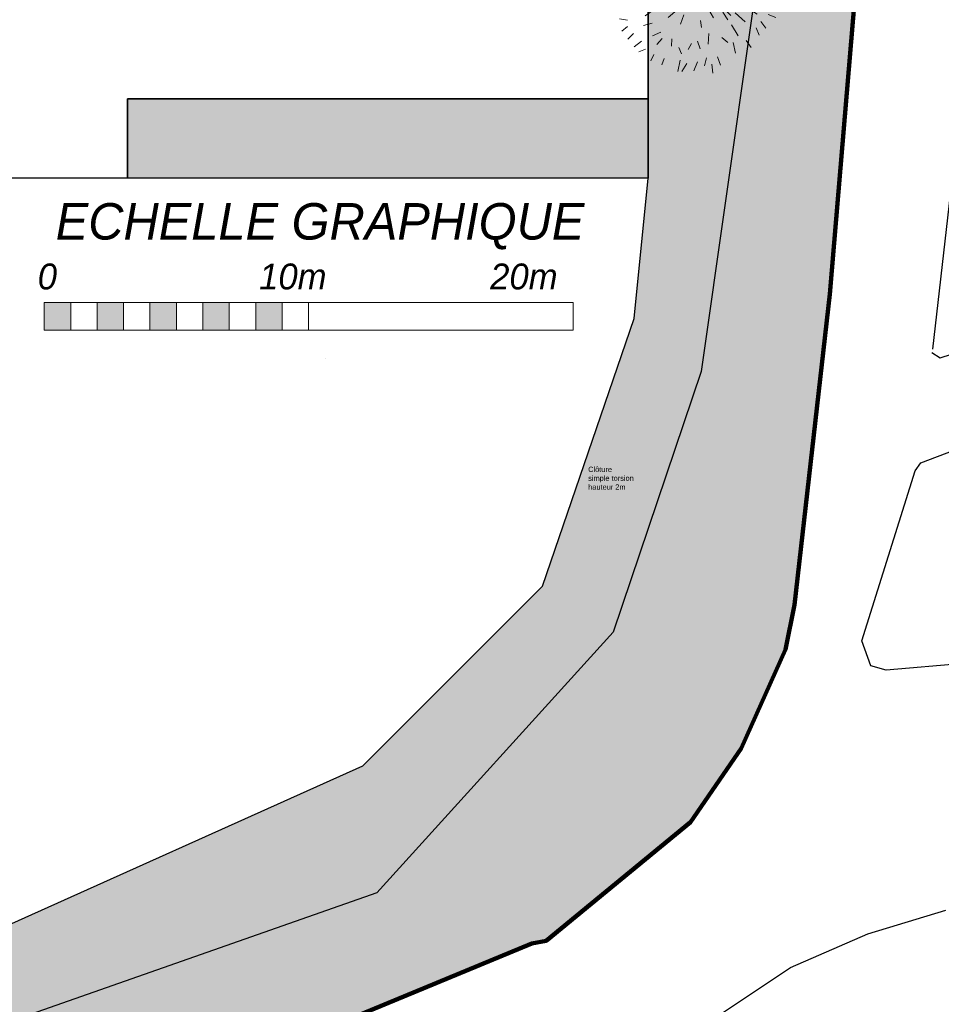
# Model space of a CAD drawing. Header units: centimetres. Extents: x 100159 to 225226, y -81380 to -23241.
# Tile 239 of 256: x 205423 to 208909, y -51809 to -48083. Entities that reach past the tile are written whole.
import ezdxf
from ezdxf.xclip import XClip

# ---------------------------------------------------------------- set-up
doc = ezdxf.new("R2010")
doc.units = ezdxf.units.CM
doc.header["$XCLIPFRAME"] = 2
doc.linetypes.add('DASHDOT', pattern=[25.4, 12.7, -6.35, 0, -6.35])
doc.layers.get('0').update_dxf_attribs({"lineweight": 5})
doc.layers.add('22', color=250, linetype='Continuous', lineweight=100)
doc.layers.add('DDL-TEXTE', color=7, linetype='Continuous', lineweight=9)
doc.layers.add('24', color=7, linetype='Continuous', lineweight=15, true_color=0x99ad58)
doc.layers.add('DDL- PAYSAGE HACHURES', color=7, linetype='Continuous', lineweight=15, true_color=0x99ad58)
for name, color, linetype in [('36', 7, 'Continuous'), ('A-Mar-P-TR-Revêtement béton désac', 8, 'Continuous'), ('A-Mar-P-TX-légende', 7, 'Continuous'), ('DDL-PLAN MASSE PAYSAGE', 7, 'Continuous')]:
    doc.layers.add(name, color=color, linetype=linetype)
doc.layers.add('A-Mar-P-TR-esv-massifs', color=7, linetype='Continuous', true_color=0x99ad58)
doc.styles.add('Century Gothic italic', font='GOTHICI.TTF')
doc.styles.get("Standard").update_dxf_attribs({"font": 'arial.ttf'})

# ---------------------------------------------------------------- blocks, each defined once
blk = doc.blocks.new('17.07 CADASTRE')
at = {"color": 0, "linetype": 'DASHDOT'}
for points in [[(261.889, 222.333), (261.556, 222), (261.222, 221.222), (263.444, 209.667), (265.444, 197), (265.778, 196.889), (268.556, 198.778)], [(272.556, 187.778), (266.889, 185.667), (266.333, 185.667), (265.778, 186.444), (266, 192.778), (266.111, 193.111), (269.444, 195.556)], [(285.444, 134), (281.111, 133.889), (276.667, 134.667), (272.556, 136.111), (268.667, 138.333), (265.444, 141.333), (262.667, 144.778), (260.667, 148.778), (259.444, 153), (259.111, 156), (259.111, 158.889), (259.778, 163.222), (261.333, 167.444), (263.556, 171.222), (266.444, 174.556), (268.778, 176.444), (271.222, 178)]]:
    blk.add_lwpolyline(points, dxfattribs=at)
at = {"layer": '22', "color": 0, "linetype": 'Continuous'}
blk.add_lwpolyline([(115.889, 127.889), (123.644, 128.583), (129.895, 126.5), (134.294, 125.69), (147.721, 126.5), (159.297, 128.468), (162.538, 128.583), (210.691, 143.053), (219.72, 146.757), (228.401, 151.387), (238.935, 158.795), (246.806, 164.699), (257.34, 172.917), (257.803, 173.149), (261.623, 178.589), (262.665, 181.599), (263.243, 185.418), (263.128, 187.039), (261.391, 198.036), (253.057, 242.254), (244.26, 270.845), (234.884, 302.908)], dxfattribs=at)
blk = doc.blocks.new('arb2')
for p, q in [((71.089, 213.092), (71.16, 213.234)), ((71.303, 213.041), (71.323, 213.255)), ((70.508, 212.878), (70.477, 213.071)), ((70.62, 212.959), (70.579, 213.163)), ((70.753, 213.041), (70.681, 213.173)), ((70.977, 213.061), (70.905, 213.204)), ((71.191, 212.969), (71.17, 213.132)), ((71.456, 213.051), (71.456, 213.214)), ((71.558, 213.061), (71.619, 213.183)), ((71.7, 212.98), (71.823, 213.102)), ((71.843, 212.939), (71.874, 213.092)), ((70.437, 212.806), (70.304, 212.949)), ((71.425, 212.786), (71.395, 213.01)), ((71.66, 212.745), (71.792, 212.908)), ((71.894, 212.888), (71.965, 213.031)), ((72.037, 212.755), (72.139, 212.898)), ((70.202, 212.715), (70.111, 212.806)), ((70.732, 212.613), (70.651, 212.745)), ((70.905, 212.643), (70.763, 212.796)), ((71.099, 212.694), (71.069, 212.817)), ((71.313, 212.633), (71.303, 212.806)), ((72.169, 212.623), (72.312, 212.725)), ((70.08, 212.511), (70.039, 212.643)), ((70.518, 212.46), (70.335, 212.603)), ((70.6, 212.46), (70.549, 212.684)), ((71.548, 212.48), (71.619, 212.623)), ((72.322, 212.531), (72.404, 212.613)), ((69.978, 212.46), (69.866, 212.511)), ((70.498, 212.358), (70.406, 212.47)), ((71.221, 212.307), (71.221, 212.44)), ((71.731, 212.358), (71.894, 212.47)), ((72.037, 212.378), (72.129, 212.501)), ((72.19, 212.195), (72.271, 212.378)), ((72.332, 212.297), (72.455, 212.409)), ((72.465, 212.246), (72.577, 212.399)), ((69.856, 212.124), (69.713, 212.195)), ((69.917, 212.307), (69.784, 212.358)), ((70.223, 212.093), (70.121, 212.215)), ((70.447, 212.175), (70.284, 212.266)), ((70.905, 212.205), (70.763, 212.327)), ((71.405, 212.236), (71.374, 212.134)), ((71.813, 212.144), (71.955, 212.297)), ((72.444, 212.175), (72.628, 212.236)), ((69.764, 212.001), (69.672, 212.083)), ((71.466, 212.001), (71.588, 212.134)), ((72.016, 212.114), (71.884, 212.052)), ((72.261, 212.052), (72.434, 212.124)), ((72.444, 212.052), (72.628, 212.144)), ((70.06, 211.818), (69.927, 211.859)), ((70.151, 211.889), (70.029, 211.991)), ((70.579, 211.828), (70.437, 211.889)), ((70.793, 211.91), (70.702, 211.991)), ((71.16, 211.828), (71.069, 211.95)), ((71.486, 211.889), (71.609, 211.95)), ((71.843, 211.859), (71.976, 211.92)), ((72.271, 211.94), (72.465, 211.961)), ((72.526, 211.94), (72.709, 211.9)), ((69.744, 211.828), (69.621, 211.828)), ((70.855, 211.645), (70.936, 211.716)), ((71.629, 211.798), (71.425, 211.808)), ((72.016, 211.757), (71.751, 211.777)), ((72.169, 211.696), (72.292, 211.726)), ((72.546, 211.757), (72.74, 211.818)), ((72.587, 211.696), (72.74, 211.655)), ((69.764, 211.635), (69.642, 211.624)), ((70.131, 211.665), (70.009, 211.614)), ((70.6, 211.665), (70.426, 211.645)), ((71.109, 211.543), (71.018, 211.431)), ((71.211, 211.665), (71.293, 211.563)), ((71.517, 211.492), (71.385, 211.573)), ((71.588, 211.523), (71.741, 211.441)), ((71.619, 211.635), (71.751, 211.635)), ((72.037, 211.573), (72.241, 211.543)), ((72.455, 211.573), (72.343, 211.604)), ((72.557, 211.502), (72.709, 211.543)), ((69.856, 211.37), (69.662, 211.319)), ((70.049, 211.492), (69.968, 211.4)), ((70.212, 211.319), (70.09, 211.329)), ((70.64, 211.36), (70.539, 211.288)), ((71.874, 211.247), (71.782, 211.329)), ((71.914, 211.431), (72.129, 211.461)), ((72.129, 211.37), (72.292, 211.329)), ((72.455, 211.4), (72.608, 211.319)), ((69.856, 211.237), (69.693, 211.258)), ((70.294, 211.247), (70.192, 211.146)), ((70.875, 211.309), (70.783, 211.176)), ((71.16, 211.278), (71.12, 211.146)), ((71.425, 211.095), (71.313, 211.278)), ((71.466, 211.319), (71.537, 211.197)), ((71.68, 211.268), (71.843, 211.166)), ((71.996, 211.319), (72.21, 211.217)), ((72.485, 211.258), (72.638, 211.247)), ((69.968, 211.084), (69.795, 211.074)), ((70.498, 211.125), (70.325, 211.054)), ((70.946, 211.074), (70.865, 210.932)), ((70.956, 210.921), (71.018, 211.095)), ((71.293, 210.932), (71.242, 211.105)), ((71.354, 211.023), (71.435, 210.901)), ((71.649, 210.983), (71.639, 211.146)), ((71.762, 211.064), (71.874, 210.952)), ((72.108, 211.084), (72.271, 210.972)), ((72.292, 211.095), (72.169, 211.125)), ((72.251, 210.84), (72.169, 210.993)), ((72.424, 211.095), (72.567, 211.023)), ((70.039, 210.84), (69.907, 210.758)), ((70.1, 210.972), (69.958, 210.942)), ((70.202, 210.809), (70.09, 210.697)), ((70.539, 210.891), (70.508, 210.758)), ((70.814, 210.84), (70.691, 210.646)), ((71.028, 210.87), (70.967, 210.646)), ((71.262, 210.911), (71.283, 210.769)), ((71.578, 210.921), (71.67, 210.738)), ((72.016, 210.972), (72.118, 210.84)), ((72.281, 210.83), (72.394, 210.728)), ((72.363, 210.942), (72.495, 210.87)), ((70.549, 210.677), (70.396, 210.555)), ((71.191, 210.646), (71.181, 210.514)), ((71.497, 210.718), (71.507, 210.585)), ((71.711, 210.748), (71.782, 210.626)), ((71.904, 210.738), (72.027, 210.656)), ((72.129, 210.656), (72.169, 210.504)), ((72.19, 210.707), (72.302, 210.636)), ((70.681, 210.483), (70.61, 210.351)), ((71.374, 210.473), (71.385, 210.606)), ((71.558, 210.361), (71.527, 210.504)), ((71.772, 210.402), (71.7, 210.514)), ((71.843, 210.504), (71.914, 210.381)), ((71.996, 210.595), (72.118, 210.473)), ((70.956, 210.422), (70.865, 210.32)), ((71.089, 210.402), (71.028, 210.269)), ((71.262, 210.341), (71.272, 210.198)), ((71.466, 210.351), (71.486, 210.208)), ((71.67, 210.351), (71.69, 210.239))]:
    blk.add_line(p, q)
blk = doc.blocks.new('Z$W@#32203')
at = {"xscale": 1.845706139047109, "yscale": 1.845706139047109, "zscale": 1.845706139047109}
blk.add_blockref('arb2', (-128.5, -387.964), dxfattribs=at)

msp = doc.modelspace()

# ---------------------------------------------------------------- hatches: boundary and pattern name
at = {"layer": '24', "true_color": 0x898989}
h = msp.add_hatch(dxfattribs=at)
h.set_pattern_fill('AR-SAND', color=252, angle=179.9995)
h.set_pattern_definition([(217.499484, (0.38, 1.626), (1.59959, -48.941337), [0, -38.607999, 0, -43.179999, 0, -41.274999]), (187.499484, (0.38, 1.626), (-44.952973, -71.682103), [0, -20.827999, 0, -34.797999, 0, -13.3349996]), (147.499483, (31.622, 1.626), (-79.099236, -0.143005), [0, -12.6999996, 0, -45.7199986, 0, -59.689998]), (137.499483, (31.62, 1.626), (-76.355844, -22.292243), [0, -6.35, 0, -29.971999, 0, -34.289999])])
edge = h.paths.add_edge_path()
edge.add_line((208786, -40210.8), (208776.8, -40127.9))
edge.add_line((208776.8, -40127.9), (208764.2, -40029.7))
edge.add_line((208764.2, -40029.7), (208749.9, -39932.5))
edge.add_line((208749.9, -39932.5), (208733.5, -39836.3))
edge.add_line((208733.5, -39836.3), (208714.7, -39741.6))
edge.add_line((208714.7, -39741.6), (208693.2, -39648.8))
edge.add_line((208693.2, -39648.8), (208668.8, -39558.3))
edge.add_line((208668.8, -39558.3), (208641.1, -39470.9))
edge.add_line((208641.1, -39470.9), (208609.9, -39387.4))
edge.add_line((208609.9, -39387.4), (208575.3, -39308.9))
edge.add_line((208575.3, -39308.9), (208537.4, -39236.7))
edge.add_line((208537.4, -39236.7), (208496.7, -39172.2))
edge.add_line((208496.7, -39172.2), (208454.5, -39116.9))
edge.add_line((208454.5, -39116.9), (208409.4, -39069))
edge.add_line((208409.4, -39069), (208358.6, -39024.9))
edge.add_line((208358.6, -39024.9), (208302.4, -38985.4))
edge.add_line((208302.4, -38985.4), (208241.2, -38950.7))
edge.add_line((208241.2, -38950.7), (208227.2, -38944.4))
edge.add_arc((207978.7, -39704.8), 800, 71.9019, 73.4606)
edge.add_line((208206.4, -38937.9), (208304.6, -41875.7))
edge.add_line((208304.6, -41875.7), (208300.4, -43585.4))
edge.add_line((208300.4, -43585.4), (208277.5, -45719.2))
edge.add_line((208277.5, -45719.2), (208228.3, -46193.7))
edge.add_line((208228.3, -46193.7), (208281.6, -47440.3))
edge.add_line((208281.6, -47440.3), (208001.5, -49413.5))
edge.add_line((208001.5, -49413.5), (207668.1, -50400.1))
edge.add_line((207668.1, -50400.1), (206774.5, -51386.7))
edge.add_line((206774.5, -51386.7), (204987.3, -52013.4))
edge.add_line((204987.3, -52013.4), (202093.2, -52653.3))
edge.add_line((202093.2, -52653.3), (199906, -52879.9))
edge.add_line((199906, -52879.9), (197745.4, -52959.9))
edge.add_line((197745.4, -52959.9), (196398.4, -52813.2))
edge.add_line((196398.4, -52813.2), (195384.8, -52519.9))
edge.add_line((195384.8, -52519.9), (193984.4, -52333.3))
edge.add_line((193984.4, -52333.3), (192717.4, -51893.3))
edge.add_line((192717.4, -51893.3), (192370.7, -51759.9))
edge.add_line((192370.7, -51759.9), (191593.9, -52176.4))
edge.add_line((191593.9, -52176.4), (192407.9, -52325.4))
edge.add_line((192407.9, -52325.4), (192989, -52716.2))
edge.add_line((192989, -52716.2), (193416.6, -52924))
edge.add_line((193416.6, -52924), (194814.9, -53222.1))
edge.add_line((194814.9, -53222.1), (196056.4, -53349.1))
edge.add_line((196056.4, -53349.1), (196391.6, -53429.3))
edge.add_line((196391.6, -53429.3), (201734.5, -53313.9))
edge.add_line((201734.5, -53313.9), (202764.4, -53190.8))
edge.add_line((202764.4, -53190.8), (203785, -52962.9))
edge.add_line((203785, -52962.9), (205074.2, -52503.1))
edge.add_line((205074.2, -52503.1), (206048, -52121.8))
edge.add_line((206048, -52121.8), (207360.2, -51579))
edge.add_line((207360.2, -51579), (207414.2, -51568.4))
edge.add_line((207414.2, -51568.4), (207959.8, -51119.6))
edge.add_line((207959.8, -51119.6), (208151.9, -50840.9))
edge.add_line((208151.9, -50840.9), (208319.6, -50466.1))
edge.add_line((208319.6, -50466.1), (208353.8, -50296.8))
edge.add_line((208353.8, -50296.8), (208488, -49121.2))
edge.add_line((208488, -49121.2), (208889.4, -44355.6))
edge.add_line((208889.4, -44355.6), (208799.8, -41177.4))
edge.add_line((208799.8, -41177.4), (208786, -40210.8))
at = {"layer": 'A-Mar-P-TX-légende', "true_color": 0x515c2d}
h = msp.add_hatch(dxfattribs=at)
h.set_pattern_fill('AR-CONC', color=59, scale=0.75, angle=37.4248)
h.set_pattern_definition([(118.78054, (200765.85, -42220.19), (60.5989, 123.0478), [14.2875, -157.1625]), (63.7805, (200765.85, -42220.19), (-143.1446, 27.223), [11.43, -125.7304]), (169.232, (200770.9, -42209.93), (-82.5456, 150.2708), [12.1425, -133.5677]), (114.9647, (200730.33, -42206.4), (102.98, 178.1125), [21.4312, -235.7437]), (165.4161, (200738.91, -42191.55), (-108.5434, 233.1465), [18.2138, -200.3517]), (59.9647, (200730.33, -42206.4), (-108.5434, 233.1465), [17.145, -188.5948]), (89.78054, (200746.1, -42192.09), (112.6554, 78.2408), [14.2875, -157.1625]), (34.7805, (200746.1, -42192.09), (-111.9986, 93.2078), [11.43, -125.73]), (140.232, (200755.49, -42185.56), (0.6568, 171.4487), [12.1425, -133.5675]), (106.28054, (200765.847, -42220.186), (-58.2783, 25.11236), [0, -124.206, 0, -127.635, 0, -126.20625]), (76.28054, (200765.85, -42220.186), (-51.90273, 73.91162), [0, -72.771, 0, -121.3485, 0, -48.10125]), (36.28054, (200750.47, -42259.787), (40.81212, 93.24316), [0, -47.625, 0, -148.59, 0, -197.1675]), (26.28054, (200743.58, -42277.55), (22.4336, 110.4668), [0, -61.9125, 0, -98.679, 0, -140.0175])])
h.paths.add_polyline_path([(192370.6, -51759.8), (192424, -51479.8), (193144.1, -51773.2), (194464.5, -52173.1), (196051.6, -52359.8), (197785.4, -52626.5), (199865.9, -52586.5), (201706.4, -52453.2), (203466.9, -52066.6), (205294, -51546.6), (206721.1, -50906.7), (207401.3, -50226.7), (207748, -49213.4), (207800.2, -48682.4), (207800.3, -46121.9), (208228.6, -46121.8), (208281.5, -47440.2), (208001.4, -49413.4), (207668, -50400), (206774.4, -51386.6), (204987.3, -52013.2), (202093.2, -52653.2), (199905.9, -52879.8), (197745.4, -52959.8), (196398.3, -52813.1), (195384.7, -52519.8), (193984.4, -52333.1), (192717.4, -51893.1)])
h.paths.add_polyline_path([(190449.8, -52468.4), (192597.1, -52481.8), (193664, -52548.5), (194677.6, -52588.5), (195504.5, -52695.1), (195957.9, -52828.5), (195877.9, -53081.8), (195037.7, -53121.8), (192703.7, -52935.1), (190970, -52855.1), (189903, -52748.4)])
h = msp.add_hatch(dxfattribs=at)
h.set_pattern_fill('AR-CONC', color=59, scale=0.25, angle=-52.6301)
h.set_pattern_definition([(28.72563, (200765.847, -42220.186), (40.99655, -20.23894), [4.7625, -52.3875]), (333.72563, (200765.847, -42220.186), (9.12007, 47.70614), [3.81, -41.91015]), (79.1771, (200769.263, -42221.873), (50.11662, 27.4672), [4.0475, -44.52256]), (24.9098, (200770.455, -42208.35), (59.3379, -34.38352), [7.14375, -78.58125]), (75.3612, (200775.4, -42211.22), (77.75015, 36.10664), [6.07126, -66.7839]), (329.9098, (200770.455, -42208.35), (77.75015, 36.10664), [5.715, -62.86493]), (359.72563, (200775.22, -42213.614), (26.04427, -37.57678), [4.7625, -52.3875]), (304.72563, (200775.22, -42213.614), (31.10504, 37.30308), [3.81, -41.91]), (50.1771, (200777.39, -42216.745), (57.14932, -0.2737), [4.0475, -44.52248]), (16.22563, (200765.847, -42220.186), (8.3894, 19.418067), [0, -41.402, 0, -42.545, 0, -42.06875]), (346.22563, (200765.847, -42220.186), (24.653776, 17.27729), [0, -24.257, 0, -40.4495, 0, -16.03375]), (306.22563, (200752.652, -42215.048), (31.068, -13.63382), [0, -15.875, 0, -49.53, 0, -65.7225]), (296.22563, (200746.734, -42212.744), (36.81508, -7.51315), [0, -20.6375, 0, -32.893, 0, -46.6725])])
h.paths.add_polyline_path([(205831.1, -48382.5), (207800.3, -48382.5), (207800.3, -48682.2), (205831.1, -48682.5)])
at = {"layer": 'DDL-TEXTE', "linetype": 'Continuous'}
h = msp.add_hatch(dxfattribs=at)
h.set_pattern_fill('ANGLE', color=256)
h.set_pattern_definition([(0, (6513.336, 6547.128), (0, 6.985), [5.08, -1.905]), (90, (6513.336, 6547.128), (-6.985, 4e-16), [5.08, -1.905])])
h.paths.add_polyline_path([(205516.1, -49257.9), (205616.1, -49257.9), (205616.1, -49152.4), (205516.1, -49152.4)])
h.paths.add_polyline_path([(205816.1, -49152.4), (205716.1, -49152.4), (205716.1, -49257.9), (205816.1, -49257.9)])
h.paths.add_polyline_path([(206016.1, -49152.4), (205916.1, -49152.4), (205916.1, -49257.9), (206016.1, -49257.9)])
h.paths.add_polyline_path([(206116.1, -49257.9), (206216.1, -49257.9), (206216.1, -49152.4), (206116.1, -49152.4)])
h.paths.add_polyline_path([(206416.1, -49152.4), (206316.1, -49152.4), (206316.1, -49257.9), (206416.1, -49257.9)])

# ---------------------------------------------------------------- linework, layer by layer
at = {"linetype": 'Continuous'}
for p, q in [((205616.1, -49257.9), (205616.1, -49152.4)), ((205716.1, -49257.9), (205716.1, -49152.4)), ((205816.1, -49257.9), (205816.1, -49152.4)), ((205916.1, -49257.9), (205916.1, -49152.4)), ((206016.1, -49257.9), (206016.1, -49152.4)), ((206116.1, -49257.9), (206116.1, -49152.4)), ((206216.1, -49257.9), (206216.1, -49152.4)), ((206316.1, -49257.9), (206316.1, -49152.4)), ((206416.1, -49257.9), (206416.1, -49152.4)), ((206516.1, -49257.9), (206516.1, -49152.4)), ((207516.1, -49257.9), (207516.1, -49152.4)), ((206581.1, -49363.4), (206581.1, -49363.4))]:
    msp.add_line(p, q, dxfattribs=at)
at = {"layer": 'A-Mar-P-TR-esv-massifs'}
msp.add_lwpolyline([(199865.9, -52586.5), (201706.4, -52453.2), (203466.9, -52066.6), (205294, -51546.6), (206721.1, -50906.7), (207401.3, -50226.7), (207748, -49213.4), (207800.2, -48682.4), (207800.3, -46121.9), (208228.6, -46121.8), (208281.5, -47440.2), (208001.4, -49413.4), (207668, -50400), (206774.4, -51386.6), (204987.3, -52013.2), (202093.2, -52653.2), (199905.9, -52879.8)], dxfattribs=at)
msp.add_lwpolyline([(205831.1, -48382.5), (207800.3, -48382.5), (207800.3, -48682.2), (205831.1, -48682.5)], close=True, dxfattribs=at)
at = {"layer": 'A-Mar-P-TR-Revêtement béton désac'}
msp.add_lwpolyline([(199854.1, -45071.6), (200134.1, -45071.6), (200134.2, -45311.1), (202798.9, -45311), (202799.2, -45071.6), (202963.2, -45071.6), (202963.9, -45311), (203040.1, -45311), (203040.1, -45575.2), (204113, -45576.9), (204113.1, -46150), (207800.3, -46152.4), (207800.2, -48382.5), (205831.1, -48382.6), (205831.1, -48682.5), (203316.3, -48682.6), (203316.3, -48382.9), (199854.3, -48382.9)], dxfattribs=at)
at = {"layer": 'DDL-TEXTE', "linetype": 'Continuous'}
msp.add_line((206516.1, -49152.4), (206516.1, -49152.4), dxfattribs=at)
msp.add_lwpolyline([(205516.1, -49152.4), (207516.1, -49152.4), (207516.1, -49257.9), (205516.1, -49257.9)], close=True, dxfattribs=at)

# ---------------------------------------------------------------- block references
at = {"layer": 'DDL- PAYSAGE HACHURES', "xscale": 116.9189790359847, "yscale": 116.9189790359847, "zscale": 116.9189805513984, "rotation": 63.75828688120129}
msp.add_blockref('Z$W@#32203', (208125.5, -48393.7), dxfattribs=at)
at = {"layer": 'DDL-PLAN MASSE PAYSAGE', "linetype": 'ByBlock'}
ref = msp.add_blockref('17.07 CADASTRE', (176094.2, -61986.4), dxfattribs=dict(at, xscale=106.2859075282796, yscale=106.2859075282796, zscale=106.2859075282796, rotation=344.5125640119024))
XClip(ref).set_block_clipping_path([(36.599704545, 85.9239172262), (419.7690201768, 192.095693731), (361.9471425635, 400.7723308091), (-21.2221730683, 294.6005543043)])

# ---------------------------------------------------------------- texts
at = {"layer": '36', "insert": (207573.5, -49861.3), "char_height": 20, "width": 460.179, "attachment_point": 7}
msp.add_mtext('Clôture\\Psimple torsion\\Phauteur 2m', dxfattribs=at)
at = {"layer": 'DDL-TEXTE', "linetype": 'Continuous', "attachment_point": 1, "style": 'Century Gothic italic'}
for s, width, gutter_width, insert, char_height in [('ECHELLE GRAPHIQUE', 11305.455, 22.5, (205559.4, -48776.7), 138), ('0                     10m                 20m', 7536.97, 15, (205491.4, -49005.4), 98)]:
    msp.add_mtext_dynamic_manual_height_columns(s, width=width, gutter_width=gutter_width, heights=[0], dxfattribs=dict(at, insert=insert, char_height=char_height))

doc.saveas('drawing.dxf')
